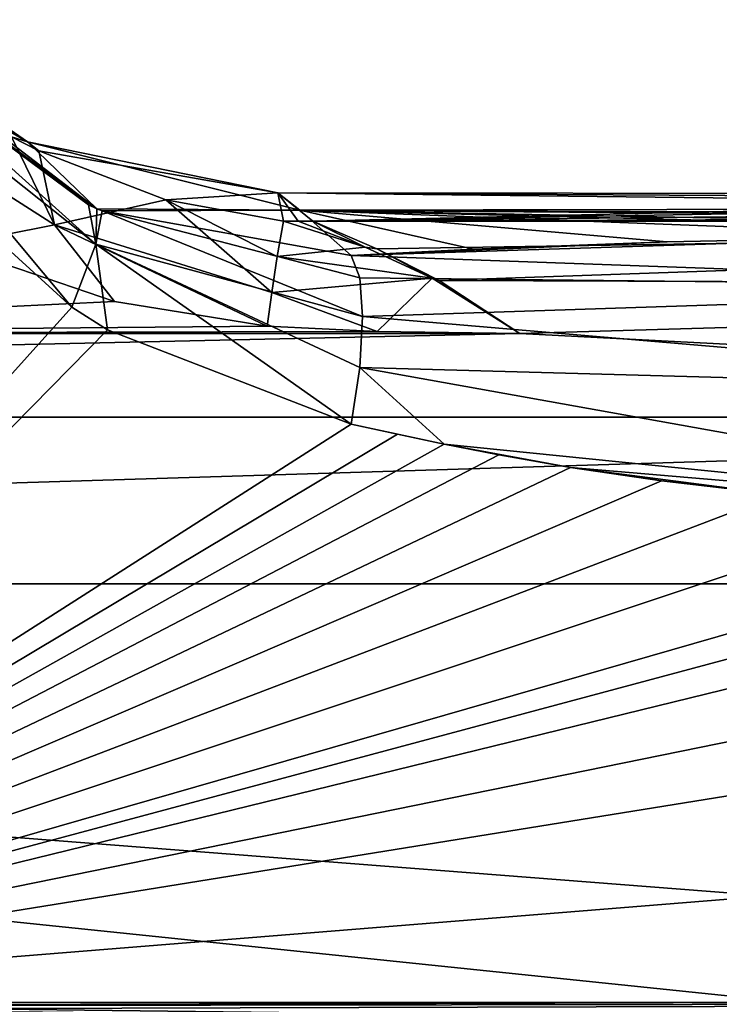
# Model space of a CAD drawing. Header units: metres. Extents: x -110 to 110, y -123 to 72.
# Tile 9 of 11: x 19 to 42, y -13 to 20. Entities that reach past the tile are written whole.
import ezdxf

# ---------------------------------------------------------------- set-up
doc = ezdxf.new("R2010")
doc.units = ezdxf.units.M
doc.layers.add('11522202', color=7, linetype='CONTINUOUS')

msp = doc.modelspace()

# ---------------------------------------------------------------- linework, layer by layer
at = {"layer": '11522202'}
for points in [[(19.00362, 15.63295, -5.806809), (13.3982, 19.47175, -8.328767), (13.243, 19.62435, 2.616079)], [(15.76509, 17.50936, 5.555048), (19.00362, 15.63295, -5.806809), (13.243, 19.62435, 2.616079)], [(21.27558, 13.44679, -19.71024), (14.21549, 18.60635, -20.5), (13.3982, 19.47175, -8.328767)], [(21.27558, 13.44679, -19.71024), (13.3982, 19.47175, -8.328767), (19.00362, 15.63295, -5.806809)], [(13.77739, 18.21785, -21.91446), (14.21549, 18.60635, -20.5), (21.24265, 12.28509, -21.68727)], [(20.9988, 13.56854, -19.76065), (14.21549, 18.60635, -20.5), (21.27558, 13.44679, -19.71024)], [(21.24265, 12.28509, -21.68727), (14.21549, 18.60635, -20.5), (20.9988, 13.56854, -19.76065)], [(13.77739, 18.21785, -21.91446), (20.45775, 10.2309, -22.5), (12.71912, 17.27937, -22.5)], [(13.77739, 18.21785, -21.91446), (21.24265, 12.28509, -21.68727), (20.45775, 10.2309, -22.5)], [(15.76509, 17.50936, 5.555048), (18.47828, 15.79996, 8.042331), (19.00362, 15.63295, -5.806809)], [(12.71912, 17.27937, -22.5), (20.45775, 10.2309, -22.5), (0, -12.5, -22.5)], [(14.37429, 16.4393, 11.58981), (19.8844, 12.91454, 15.49093), (18.47828, 15.79996, 8.042331)], [(14.37429, 16.4393, 11.58981), (16.47349, 12.24812, 16.59089), (19.8844, 12.91454, 15.49093)], [(18.47828, 15.79996, 8.042331), (19.37682, 15.33404, 8.741758), (19.00362, 15.63295, -5.806809)], [(19.8844, 12.91454, 15.49093), (19.37682, 15.33404, 8.741758), (18.47828, 15.79996, 8.042331)], [(19.00362, 15.63295, -5.806809), (27.19536, 13.96301, -2.432505), (27.90858, 13.39335, -9.833419)], [(19.00362, 15.63295, -5.806809), (19.37682, 15.33404, 8.741758), (27.19536, 13.96301, -2.432505)], [(21.27558, 13.44679, -19.71024), (19.00362, 15.63295, -5.806809), (27.90858, 13.39335, -9.833419)], [(19.37682, 15.33404, 8.741758), (23.52876, 13.73305, 11.25891), (27.19536, 13.96301, -2.432505)], [(19.8844, 12.91454, 15.49093), (23.52876, 13.73305, 11.25891), (19.37682, 15.33404, 8.741758)], [(23.52876, 13.73305, 11.25891), (27.37516, 13.04207, 12.49469), (27.19536, 13.96301, -2.432505)], [(65.79779, 13.92481, 3.467712), (27.19536, 13.96301, -2.432505), (28.3324, 13.04053, 12.35294)], [(27.85354, 13.03551, 12.42295), (28.3324, 13.04053, 12.35294), (27.19536, 13.96301, -2.432505)], [(69.89374, 13.48006, -9.106009), (27.90858, 13.39335, -9.833419), (27.19536, 13.96301, -2.432505)], [(67.39519, 13.72663, -6.607959), (69.89374, 13.48006, -9.106009), (27.19536, 13.96301, -2.432505)], [(65.79797, 13.92478, -3.468264), (67.39519, 13.72663, -6.607959), (27.19536, 13.96301, -2.432505)], [(65.79779, 13.92481, 3.467712), (65.79797, 13.92478, -3.468264), (27.19536, 13.96301, -2.432505)], [(27.37516, 13.04207, 12.49469), (27.85354, 13.03551, 12.42295), (27.19536, 13.96301, -2.432505)], [(67.3953, 13.72661, 6.608112), (65.79779, 13.92481, 3.467712), (28.3324, 13.04053, 12.35294)], [(19.8844, 12.91454, 15.49093), (26.99245, 10.70532, 17.86882), (23.52876, 13.73305, 11.25891)], [(21.24265, 12.28509, -21.68727), (20.9988, 13.56854, -19.76065), (21.27558, 13.44679, -19.71024)], [(27.1681, 11.87961, 16.07117), (27.37516, 13.04207, 12.49469), (23.52876, 13.73305, 11.25891)], [(26.99245, 10.70532, 17.86882), (27.1681, 11.87961, 16.07117), (23.52876, 13.73305, 11.25891)], [(69.89389, 13.48005, 9.106118), (67.3953, 13.72661, 6.608112), (28.3324, 13.04053, 12.35294)], [(21.24265, 12.28509, -21.68727), (21.27558, 13.44679, -19.71024), (21.44756, 13.37377, -19.67859)], [(21.24265, 12.28509, -21.68727), (21.44756, 13.37377, -19.67859), (29.96219, 9.919548, -21.26242)], [(21.44756, 13.37377, -19.67859), (21.27558, 13.44679, -19.71024), (27.90858, 13.39335, -9.833419)], [(21.44756, 13.37377, -19.67859), (27.90858, 13.39335, -9.833419), (29.59366, 11.92088, -18.12007)], [(29.86724, 11.19055, -19.85293), (21.44756, 13.37377, -19.67859), (29.59366, 11.92088, -18.12007)], [(29.96219, 9.919548, -21.26242), (21.44756, 13.37377, -19.67859), (29.86724, 11.19055, -19.85293)], [(69.89374, 13.48006, -9.106009), (76.5, 13.20503, -11.25), (27.90858, 13.39335, -9.833419)], [(64.69899, 12.70846, -14.31706), (27.90858, 13.39335, -9.833419), (88, 12.94733, -12.9352)], [(76.5, 13.20503, -11.25), (88, 12.94733, -12.9352), (27.90858, 13.39335, -9.833419)], [(33.59367, 12.12473, -17.21995), (29.59366, 11.92088, -18.12007), (27.90858, 13.39335, -9.833419)], [(39.92137, 12.35998, -16.11561), (33.59367, 12.12473, -17.21995), (27.90858, 13.39335, -9.833419)], [(49.68492, 12.56436, -15.08781), (39.92137, 12.35998, -16.11561), (27.90858, 13.39335, -9.833419)], [(57.88239, 12.65503, -14.60776), (49.68492, 12.56436, -15.08781), (27.90858, 13.39335, -9.833419)], [(64.69899, 12.70846, -14.31706), (57.88239, 12.65503, -14.60776), (27.90858, 13.39335, -9.833419)], [(76.5, 13.20503, 11.25), (69.89389, 13.48005, 9.106118), (28.3324, 13.04053, 12.35294)], [(76.5, 13.20503, 11.25), (28.3324, 13.04053, 12.35294), (88, 13.04053, 12.35294)], [(19.8844, 12.91454, 15.49093), (16.47349, 12.24812, 16.59089), (21.85594, 10.40874, 18.30614)], [(19.8844, 12.91454, 15.49093), (21.85594, 10.40874, 18.30614), (26.8371, 9.605441, 19.05523)], [(19.8844, 12.91454, 15.49093), (26.8371, 9.605441, 19.05523), (26.99245, 10.70532, 17.86882)], [(27.1681, 11.87961, 16.07117), (30.04618, 12.19441, 15.27638), (27.37516, 13.04207, 12.49469)], [(30.04618, 12.19441, 15.27638), (27.85354, 13.03551, 12.42295), (27.37516, 13.04207, 12.49469)], [(30.04618, 12.19441, 15.27638), (28.3324, 13.04053, 12.35294), (27.85354, 13.03551, 12.42295)], [(30.42723, 12.1389, 15.39897), (88, 13.04053, 12.35294), (28.3324, 13.04053, 12.35294)], [(30.04618, 12.19441, 15.27638), (30.42723, 12.1389, 15.39897), (28.3324, 13.04053, 12.35294)], [(30.42723, 12.1389, 15.39897), (32.46086, 11.0969, 17.26338), (88, 13.04053, 12.35294)], [(88, 10.90227, 17.54016), (88, 13.04053, 12.35294), (32.46086, 11.0969, 17.26338)], [(49.68492, 12.56436, -15.08781), (29.59366, 11.92088, -18.12007), (39.92137, 12.35998, -16.11561)], [(58.76731, 10.87411, -18.63623), (29.59366, 11.92088, -18.12007), (49.68492, 12.56436, -15.08781)], [(21.85594, 10.40874, 18.30614), (16.47349, 12.24812, 16.59089), (0.000596, 9.368428, 19.27624)], [(21.24265, 12.28509, -21.68727), (21.62194, 9.49168, -22.5), (20.45775, 10.2309, -22.5)], [(21.24265, 12.28509, -21.68727), (29.59367, 6.405546, -22.5), (21.62194, 9.49168, -22.5)], [(21.24265, 12.28509, -21.68727), (29.86724, 8.258802, -22.18114), (29.59367, 6.405546, -22.5)], [(21.24265, 12.28509, -21.68727), (29.96219, 9.919548, -21.26242), (29.86724, 8.258802, -22.18114)], [(39.92137, 12.35998, -16.11561), (29.59366, 11.92088, -18.12007), (33.59367, 12.12473, -17.21995)], [(27.1681, 11.87961, 16.07117), (32.24092, 11.17516, 17.14745), (30.04618, 12.19441, 15.27638)], [(29.86724, 11.19055, -19.85293), (29.59366, 11.92088, -18.12007), (58.76731, 10.87411, -18.63623)], [(30.04618, 12.19441, 15.27638), (32.24092, 11.17516, 17.14745), (30.42723, 12.1389, 15.39897)], [(32.24092, 11.17516, 17.14745), (32.46086, 11.0969, 17.26338), (30.42723, 12.1389, 15.39897)], [(26.99245, 10.70532, 17.86882), (32.24092, 11.17516, 17.14745), (27.1681, 11.87961, 16.07117)], [(26.99245, 10.70532, 17.86882), (30.4375, 9.435644, 19.21356), (32.24092, 11.17516, 17.14745)], [(29.96219, 9.919548, -21.26242), (29.86724, 11.19055, -19.85293), (58.76731, 10.87411, -18.63623)], [(30.4375, 9.435644, 19.21356), (35.09992, 9.368428, 19.27624), (32.24092, 11.17516, 17.14745)], [(32.24092, 11.17516, 17.14745), (35.09992, 9.368428, 19.27624), (32.46086, 11.0969, 17.26338)], [(88, 10.90227, 17.54016), (32.46086, 11.0969, 17.26338), (35.09992, 9.368428, 19.27624)], [(26.99245, 10.70532, 17.86882), (26.8371, 9.605441, 19.05523), (30.4375, 9.435644, 19.21356)], [(29.96219, 9.919548, -21.26242), (58.76731, 10.87411, -18.63623), (58.7674, 7.456667, -21.48028)], [(88, 6.634585, 21.19093), (88, 10.90227, 17.54016), (35.09992, 9.368428, 19.27624)], [(21.85594, 10.40874, 18.30614), (0.000596, 9.368428, 19.27624), (26.8371, 9.605441, 19.05523)], [(20.45775, 10.2309, -22.5), (21.62194, 9.49168, -22.5), (0, -12.5, -22.5)], [(29.86724, 8.258802, -22.18114), (29.96219, 9.919548, -21.26242), (58.7674, 7.456667, -21.48028)], [(-88, 6.634585, 21.19093), (35.09992, 9.368428, 19.27624), (0.000596, 9.368428, 19.27624)], [(88, 6.634585, 21.19093), (35.09992, 9.368428, 19.27624), (-88, 6.634585, 21.19093)], [(21.62194, 9.49168, -22.5), (29.59367, 6.405546, -22.5), (0, -12.5, -22.5)], [(30.4375, 9.435644, 19.21356), (26.8371, 9.605441, 19.05523), (0.000596, 9.368428, 19.27624)], [(30.4375, 9.435644, 19.21356), (0.000596, 9.368428, 19.27624), (35.09992, 9.368428, 19.27624)], [(29.86724, 8.258802, -22.18114), (32.62611, 5.747099, -22.5), (29.59367, 6.405546, -22.5)], [(29.86724, 8.258802, -22.18114), (58.38732, 3.141285, -22.5), (32.62611, 5.747099, -22.5)], [(29.86724, 8.258802, -22.18114), (58.7674, 7.456667, -21.48028), (58.38732, 3.141285, -22.5)], [(88, 6.634585, 21.19093), (-88, 1.184448, 22.5), (88, 1.184448, 22.5)], [(88, 6.634585, 21.19093), (-88, 6.634585, 21.19093), (-88, 1.184448, 22.5)], [(29.59367, 6.405546, -22.5), (31.1035, 6.076375, -22.5), (0, -12.5, -22.5)], [(29.59367, 6.405546, -22.5), (32.62611, 5.747099, -22.5), (31.1035, 6.076375, -22.5)], [(31.1035, 6.076375, -22.5), (32.62611, 5.747099, -22.5), (0, -12.5, -22.5)], [(32.62611, 5.747099, -22.5), (34.42063, 5.39563, -22.5), (0, -12.5, -22.5)], [(32.62611, 5.747099, -22.5), (58.38732, 3.141285, -22.5), (36.75535, 4.991406, -22.5)], [(32.62611, 5.747099, -22.5), (36.75535, 4.991406, -22.5), (34.42063, 5.39563, -22.5)], [(34.42063, 5.39563, -22.5), (36.75535, 4.991406, -22.5), (0, -12.5, -22.5)], [(36.75535, 4.991406, -22.5), (39.73276, 4.554171, -22.5), (0, -12.5, -22.5)], [(36.75535, 4.991406, -22.5), (58.38732, 3.141285, -22.5), (43.56406, 4.1052, -22.5)], [(36.75535, 4.991406, -22.5), (43.56406, 4.1052, -22.5), (39.73276, 4.554171, -22.5)], [(39.73276, 4.554171, -22.5), (43.56406, 4.1052, -22.5), (0, -12.5, -22.5)], [(43.56406, 4.1052, -22.5), (48.51228, 3.675419, -22.5), (0, -12.5, -22.5)], [(48.51228, 3.675419, -22.5), (54.91345, 3.294623, -22.5), (0, -12.5, -22.5)], [(54.91345, 3.294623, -22.5), (58.38732, 3.141285, -22.5), (0, -12.5, -22.5)], [(58.38732, 3.141285, -22.5), (63.15784, 2.959315, -22.5), (0, -12.5, -22.5)], [(63.15784, 2.959315, -22.5), (73.85473, 2.524964, -22.5), (0, -12.5, -22.5)], [(73.85473, 2.524964, -22.5), (88, 1.687775, -22.5), (0, -12.5, -22.5)], [(88, 1.687775, -22.5), (88, -5.406108, -22.5), (0, -12.5, -22.5)], [(88, -12.5, 22.5), (88, 1.184448, 22.5), (-88, 1.184448, 22.5)], [(43.99996, -12.5, 22.5), (88, -12.5, 22.5), (-88, 1.184448, 22.5)], [(-0.000092, -12.5, 22.5), (43.99996, -12.5, 22.5), (-88, 1.184448, 22.5)], [(88, -5.406108, -22.5), (88, -12.5, -22.5), (0, -12.5, -22.5)], [(1.354612, -12.61929, 22.49525), (43.99996, -12.5, 22.5), (-0.000092, -12.5, 22.5)], [(88, -13.56066, -22.06066), (0, -12.5, -22.5), (88, -12.5, -22.5)], [(1.349297, -12.61884, -22.49529), (0, -12.5, -22.5), (88, -13.56066, -22.06066)], [(1.354612, -12.61929, 22.49525), (88, -12.5, 22.5), (43.99996, -12.5, 22.5)], [(1.354612, -12.61929, 22.49525), (2.693525, -12.73684, 22.48118), (88, -12.5, 22.5)], [(7.777773, -13.17259, 22.34076), (88, -12.5, 22.5), (2.693525, -12.73684, 22.48118)], [(7.777773, -13.17259, 22.34076), (8.743993, -13.25221, 22.29776), (88, -12.5, 22.5)], [(8.743993, -13.25221, 22.29776), (88, -13.56066, 22.06066), (88, -12.5, 22.5)]]:
    msp.add_3dface(points, dxfattribs=at)

doc.saveas('drawing.dxf')
